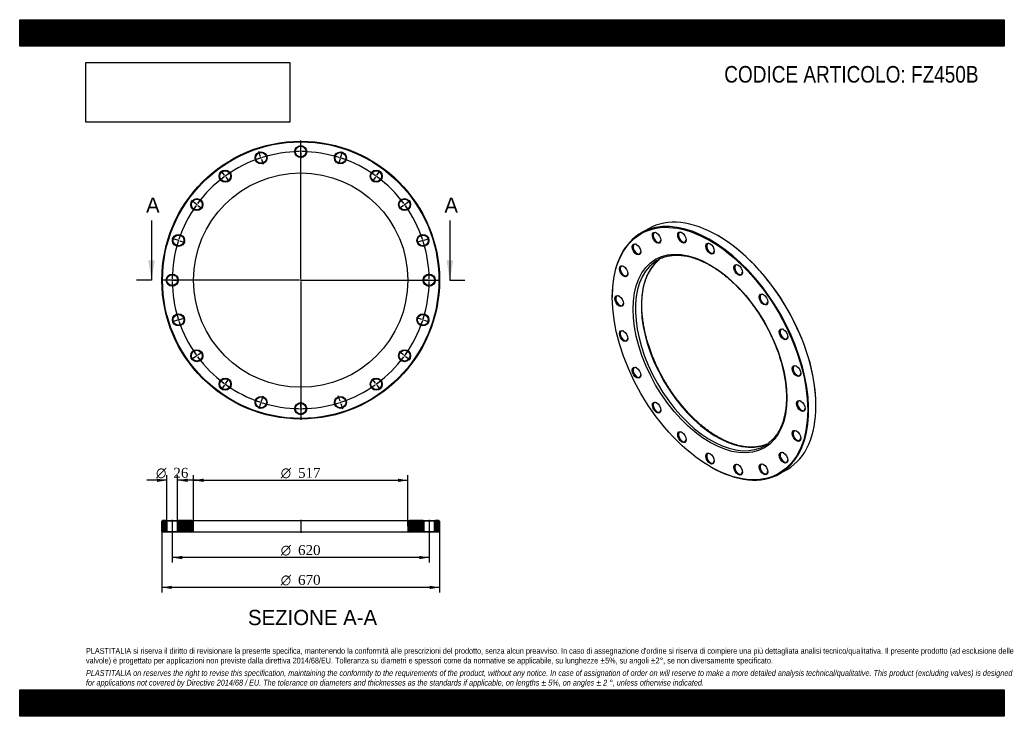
# Model space of a CAD drawing. Header units: millimetres. Extents: x 0 to 2376, y 0 to 1680.
import ezdxf
from ezdxf.enums import TextEntityAlignment as Align
from ezdxf.lldxf.tags import DXFTag

# ---------------------------------------------------------------- set-up
doc = ezdxf.new("R2010")
doc.units = ezdxf.units.MM
doc.header["$LTSCALE"] = 8
for name, color, linetype in [('Default', 7, 'Continuous'), ('DV2_Default', 7, 'Continuous'), ('DV3_Default', 7, 'Continuous'), ('FZ450B', 7, 'Continuous')]:
    doc.layers.add(name, color=color, linetype=linetype)
doc.styles.add('SEACAD_Solid_Edge_ANSI', font='seans.ttf')
doc.styles.add('SEACAD_Solid_Edge_ANSI1_Symbols', font='semeca1.ttf')
doc.styles.add('SEACAD_Times_New_Roman', font='times.ttf')
tags = doc.linetypes.add('CENTER2', pattern=[28.575, 19.05, -3.175, 3.175, -3.175]).pattern_tags.tags
tags[10:11] = [DXFTag(74, 4), DXFTag(75, 0), DXFTag(340, '0'), DXFTag(46, 0.0), DXFTag(50, 0.0), DXFTag(44, 0.0), DXFTag(45, 0.0)]
tags[8:9] = [DXFTag(74, 4), DXFTag(75, 0), DXFTag(340, '0'), DXFTag(46, 0.0), DXFTag(50, 0.0), DXFTag(44, 0.0), DXFTag(45, 0.0)]
tags[6:7] = [DXFTag(74, 4), DXFTag(75, 0), DXFTag(340, '0'), DXFTag(46, 0.0), DXFTag(50, 0.0), DXFTag(44, 0.0), DXFTag(45, 0.0)]
tags[4:5] = [DXFTag(74, 4), DXFTag(75, 0), DXFTag(340, '0'), DXFTag(46, 0.0), DXFTag(50, 0.0), DXFTag(44, 0.0), DXFTag(45, 0.0)]
picture_1 = doc.add_image_def('image1.jpg', size_in_pixel=(4302, 1260))

# ---------------------------------------------------------------- blocks, each defined once
blk = doc.blocks.new('SE')
at = {"layer": 'FZ450B', "color": 7, "linetype": 'Continuous'}
for p, q in [((1517.1, 1175.8), (1499.4, 1165.6)), ((1685.6, 1158.6), (1684.6, 1159.2)), ((1430, 1012.2), (1430, 1011)), ((1921.5, 748.9), (1921.5, 750.1)), ((1665.8, 602.5), (1666.9, 601.9)), ((1834.4, 585.3), (1852.1, 595.5))]:
    blk.add_line(p, q, dxfattribs=at)
for centre, major_axis in [((1665.8, 874.8), (-166.8, 288.8)), ((1537, 1154), (7.3, -12.6)), ((1598.1, 1154.7), (7.3, -12.6)), ((1665.8, 874.8), (131.3, -227.3)), ((1488.5, 1126), (7.3, -12.6)), ((1665.8, 1128), (7.3, -12.6)), ((1457.4, 1073.4), (7.3, -12.6)), ((1733.6, 1076.5), (7.3, -12.6)), ((1446.6, 1001.4), (7.3, -12.6)), ((1794.7, 1005.2), (7.3, -12.6)), ((1457.4, 917), (7.3, -12.6)), ((1843.2, 921.2), (7.3, -12.6)), ((1488.5, 828.5), (7.3, -12.6)), ((1874.3, 832.7), (7.3, -12.6)), ((1885, 748.3), (7.3, -12.6)), ((1537, 744.5), (7.3, -12.6)), ((1874.3, 676.3), (7.3, -12.6)), ((1598.1, 673.2), (7.3, -12.6)), ((1665.8, 621.7), (7.3, -12.6)), ((1843.2, 623.7), (7.3, -12.6)), ((1733.6, 595), (7.3, -12.6)), ((1794.7, 595.7), (7.3, -12.6))]:
    blk.add_ellipse(centre, major_axis=major_axis, ratio=0.57735, dxfattribs=at)
for centre, major_axis, start_param, end_param in [((1684.6, 885.7), (-167.5, 290.1), 3.141593, 6.283185), ((1666.9, 875.5), (167.5, -290.1), 0, 3.926991), ((1538.1, 1154.6), (-6.5, 11.3), 0, 3.870845), ((1538.1, 1154.6), (-6.5, 11.3), 5.553933, 6.283185), ((1599.2, 1155.3), (-6.5, 11.3), 0, 3.870845), ((1599.2, 1155.3), (-6.5, 11.3), 5.553933, 6.283185), ((1666.9, 1128.6), (-6.5, 11.3), 5.553933, 6.283185), ((1685.6, 886.3), (166.8, -288.8), 0.785398, 2.356194), ((1489.6, 1126.6), (-6.5, 11.3), 0, 3.870845), ((1489.6, 1126.6), (-6.5, 11.3), 5.553933, 6.283185), ((1666.9, 1128.6), (-6.5, 11.3), 0, 3.870845), ((1668.7, 876.5), (-129.3, 223.9), 0.069605, 3.068387), ((1682.8, 884.6), (129.3, -223.9), 3.222038, 6.208236), ((1668.7, 876.5), (-129.3, 223.9), 0, 0.069605), ((1668.7, 876.5), (-129.3, 223.9), 6.204695, 6.283185), ((1682.8, 884.6), (129.3, -223.9), 3.196328, 3.222038), ((1458.4, 1074), (-6.5, 11.3), 0, 3.870845), ((1458.4, 1074), (-6.5, 11.3), 5.553933, 6.283185), ((1734.6, 1077.1), (-6.5, 11.3), 0, 3.870845), ((1734.6, 1077.1), (-6.5, 11.3), 5.553933, 6.283185), ((1447.7, 1002), (-6.5, 11.3), 0, 3.870845), ((1447.7, 1002), (-6.5, 11.3), 5.553933, 6.283185), ((1795.7, 1005.8), (-6.5, 11.3), 0, 3.870845), ((1795.7, 1005.8), (-6.5, 11.3), 5.553933, 6.283185), ((1458.4, 917.6), (-6.5, 11.3), 0, 3.870845), ((1458.4, 917.6), (-6.5, 11.3), 5.553933, 6.283185), ((1844.2, 921.8), (-6.5, 11.3), 0, 3.870845), ((1844.2, 921.8), (-6.5, 11.3), 5.553933, 6.283185), ((1489.6, 829.1), (-6.5, 11.3), 0, 3.870845), ((1489.6, 829.1), (-6.5, 11.3), 5.553933, 6.283185), ((1875.4, 833.3), (-6.5, 11.3), 0, 3.870845), ((1875.4, 833.3), (-6.5, 11.3), 5.553933, 6.283185), ((1886.1, 748.9), (-6.5, 11.3), 5.553933, 6.283185), ((1538.1, 745.1), (-6.5, 11.3), 0, 3.870845), ((1538.1, 745.1), (-6.5, 11.3), 5.553933, 6.283185), ((1886.1, 748.9), (-6.5, 11.3), 0, 3.870845), ((1875.4, 676.9), (-6.5, 11.3), 5.553933, 6.283185), ((1599.2, 673.8), (-6.5, 11.3), 0, 3.870845), ((1599.2, 673.8), (-6.5, 11.3), 5.553933, 6.283185), ((1875.4, 676.9), (-6.5, 11.3), 0, 3.870845), ((1668.7, 876.5), (-129.3, 223.9), 3.068387, 3.217566), ((1682.8, 884.6), (129.3, -223.9), -0.07495, -0.054736), ((1666.9, 622.3), (-6.5, 11.3), 0, 3.870845), ((1666.9, 622.3), (-6.5, 11.3), 5.553933, 6.283185), ((1844.2, 624.3), (-6.5, 11.3), 0, 3.870845), ((1844.2, 624.3), (-6.5, 11.3), 5.553933, 6.283185), ((1666.9, 875.5), (167.5, -290.1), 5.497787, 6.283185), ((1734.6, 595.6), (-6.5, 11.3), 0, 3.870845), ((1734.6, 595.6), (-6.5, 11.3), 5.553933, 6.283185), ((1795.7, 596.3), (-6.5, 11.3), 0, 3.870845), ((1795.7, 596.3), (-6.5, 11.3), 5.553933, 6.283185)]:
    blk.add_ellipse(centre, major_axis=major_axis, ratio=0.57735, start_param=start_param, end_param=end_param, dxfattribs=at)
for points, knots in [([(1684.8, 673.8), (1683.4, 674.6), (1680, 676.6), (1673.7, 680.5), (1666.5, 685.3), (1659.3, 690.5), (1652.2, 696), (1645, 701.7), (1638, 707.8), (1631, 714.2), (1624.1, 720.8), (1617.2, 727.7), (1610.5, 734.8), (1603.9, 742.2), (1597.4, 749.8), (1591.1, 757.6), (1584.9, 765.6), (1578.9, 773.8), (1573, 782.2), (1567.3, 790.8), (1561.8, 799.5), (1556.5, 808.3), (1551.4, 817.3), (1546.5, 826.3), (1541.8, 835.5), (1537.3, 844.7), (1533.1, 854), (1529.1, 863.4), (1525.3, 872.8), (1521.9, 882.2), (1518.6, 891.6), (1515.7, 901), (1512.9, 910.4), (1510.5, 919.7), (1508.4, 929), (1506.5, 938.2), (1504.9, 947.3), (1503.6, 956.3), (1502.5, 965.2), (1501.8, 973.9), (1501.3, 982.6), (1501.2, 991), (1501.3, 999.3), (1501.7, 1007.4), (1502.4, 1015.3), (1503.3, 1023), (1504.6, 1030.5), (1506.1, 1037.7), (1507.9, 1044.7), (1510, 1051.5), (1512.3, 1058), (1515, 1064.2), (1517.8, 1070.1), (1521, 1075.7), (1524.4, 1081), (1528, 1086), (1531.9, 1090.7), (1536, 1095.1), (1540.1, 1098.9), (1542.6, 1100.9), (1543.9, 1102)], [0, 0, 0, 0, 0.009153, 0.026572, 0.043994, 0.061418, 0.078844, 0.096273, 0.113705, 0.131139, 0.148576, 0.166015, 0.183457, 0.200901, 0.218347, 0.235795, 0.253244, 0.270695, 0.288147, 0.3056, 0.323054, 0.340508, 0.357963, 0.375417, 0.392871, 0.410324, 0.427776, 0.445228, 0.462677, 0.480126, 0.497572, 0.515017, 0.532459, 0.549898, 0.567335, 0.58477, 0.602201, 0.619629, 0.637054, 0.654475, 0.671894, 0.689311, 0.706725, 0.724137, 0.741548, 0.75896, 0.776372, 0.793787, 0.811207, 0.828635, 0.846072, 0.863523, 0.880992, 0.898481, 0.915996, 0.93354, 0.951115, 0.968724, 0.986367, 1, 1, 1, 1]), ([(1549.7, 1105.3), (1550.3, 1105.6), (1552.5, 1106.5), (1556.9, 1108), (1562.7, 1109.6), (1568.6, 1110.8), (1574.7, 1111.6), (1581, 1112.1), (1587.4, 1112.2), (1593.9, 1111.9), (1600.6, 1111.2), (1607.3, 1110.2), (1614.2, 1108.8), (1621.1, 1107), (1628.1, 1104.9), (1635.2, 1102.4), (1642.3, 1099.6), (1649.5, 1096.4), (1656.7, 1092.8), (1663.9, 1089), (1671.2, 1084.7), (1678.4, 1080.2), (1685.6, 1075.3), (1692.9, 1070.1), (1700, 1064.6), (1707.1, 1058.8), (1714.2, 1052.7), (1721.2, 1046.3), (1728.1, 1039.7), (1734.9, 1032.8), (1741.6, 1025.6), (1748.2, 1018.2), (1754.7, 1010.6), (1761, 1002.8), (1767.2, 994.7), (1773.2, 986.5), (1779, 978.1), (1784.7, 969.5), (1790.2, 960.8), (1795.5, 952), (1800.6, 943), (1805.5, 933.9), (1810.2, 924.7), (1814.6, 915.5), (1818.8, 906.2), (1822.8, 896.8), (1826.5, 887.4), (1830, 878), (1833.2, 868.6), (1836.1, 859.2), (1838.8, 849.9), (1841.2, 840.5), (1843.3, 831.3), (1845.2, 822.1), (1846.7, 813), (1848, 804), (1849, 795.1), (1849.8, 786.3), (1850.2, 777.7), (1850.3, 769.3), (1850.2, 761), (1849.8, 752.9), (1849, 745), (1848, 737.4), (1846.8, 729.9), (1845.2, 722.7), (1843.4, 715.7), (1841.3, 709), (1838.9, 702.6), (1836.3, 696.4), (1833.4, 690.5), (1830.2, 684.9), (1826.8, 679.6), (1823.1, 674.6), (1819.2, 669.9), (1815.1, 665.6), (1811, 661.8), (1808.4, 659.8), (1807.1, 658.8)], [0, 0, 0, 0, 0.004108, 0.01761, 0.031097, 0.044562, 0.058004, 0.07142, 0.084812, 0.098182, 0.11153, 0.124862, 0.138178, 0.151483, 0.164779, 0.178068, 0.191352, 0.204633, 0.217913, 0.231192, 0.244471, 0.25775, 0.271031, 0.284314, 0.297598, 0.310884, 0.324173, 0.337463, 0.350755, 0.36405, 0.377346, 0.390644, 0.403943, 0.417244, 0.430546, 0.443849, 0.457152, 0.470457, 0.483762, 0.497067, 0.510373, 0.523678, 0.536984, 0.550288, 0.563592, 0.576895, 0.590197, 0.603498, 0.616797, 0.630095, 0.643391, 0.656685, 0.669977, 0.683267, 0.696555, 0.70984, 0.723123, 0.736404, 0.749682, 0.762958, 0.776233, 0.789506, 0.802779, 0.816052, 0.829325, 0.842601, 0.855881, 0.869167, 0.88246, 0.895765, 0.909082, 0.922416, 0.93577, 0.949146, 0.962546, 0.975972, 0.989423, 1, 1, 1, 1]), ([(1802.3, 656), (1801.3, 655.6), (1798.8, 654.5), (1794, 652.9), (1788.3, 651.4), (1782.3, 650.2), (1776.1, 649.5), (1769.9, 649), (1763.5, 649), (1756.9, 649.3), (1750.3, 650), (1743.5, 651.1), (1736.7, 652.5), (1729.7, 654.3), (1722.7, 656.4), (1715.6, 659), (1708.5, 661.8), (1701.3, 665.1), (1694.1, 668.6), (1688.5, 671.7), (1685.6, 673.4), (1684.8, 673.8)], [0, 0, 0, 0, 0.027795, 0.084671, 0.141475, 0.198189, 0.254802, 0.311309, 0.367713, 0.424023, 0.480247, 0.536398, 0.592489, 0.648532, 0.704538, 0.760515, 0.816474, 0.872421, 0.92836, 0.984298, 1, 1, 1, 1])]:
    blk.add_open_spline(points, degree=3, knots=knots, dxfattribs=at)
blk = doc.blocks.new('SE1')
at = {"layer": 'Default', "color": 7, "linetype": 'CENTER2'}
for start, end in [(90.5545, 107.4455), (72.5545, 89.4455), (108.5545, 125.4455), (54.5545, 71.4455), (126.5545, 143.4455), (36.5545, 53.4455), (144.5545, 161.4455), (18.5545, 35.4455), (162.5545, 179.4455), (0.5545, 17.4455), (180.5545, 197.4455), (342.5545, 359.4455), (198.5545, 215.4455), (324.5545, 341.4455), (216.5545, 233.4455), (306.5545, 323.4455), (234.5545, 251.4455), (288.5545, 305.4455), (252.5545, 269.4455), (270.5545, 287.4455)]:
    blk.add_arc((678.1, 1051.9), 310, start, end, dxfattribs=at)
at = {"layer": 'DV2_Default', "color": 7, "linetype": 'CENTER2'}
for p, q in [((678.1, 1054.9), (678.1, 1388.6)), ((678.1, 1364.9), (678.1, 1378.1)), ((581.4, 1349.6), (577.3, 1362.2)), ((678.1, 1360.4), (678.1, 1363.4)), ((678.1, 1358.9), (678.1, 1345.6)), ((774.9, 1349.6), (779, 1362.2)), ((582.8, 1345.3), (581.9, 1348.1)), ((583.3, 1343.9), (587.4, 1331.3)), ((773, 1343.9), (768.9, 1331.3)), ((773.5, 1345.3), (774.4, 1348.1)), ((494.2, 1305.1), (486.4, 1315.8)), ((862.1, 1305.1), (869.9, 1315.8)), ((496.8, 1301.5), (495.1, 1303.9)), ((497.7, 1300.3), (505.5, 1289.5)), ((858.6, 1300.3), (850.8, 1289.5)), ((859.5, 1301.5), (861.2, 1303.9)), ((424.9, 1235.9), (414.2, 1243.7)), ((931.4, 1235.9), (942.1, 1243.7)), ((428.6, 1233.2), (426.1, 1235)), ((429.8, 1232.3), (440.5, 1224.5)), ((926.5, 1232.3), (915.8, 1224.5)), ((927.7, 1233.2), (930.2, 1235)), ((380.5, 1148.6), (367.9, 1152.7)), ((384.7, 1147.2), (381.9, 1148.1)), ((386.2, 1146.8), (398.8, 1142.7)), ((970.1, 1146.8), (957.5, 1142.7)), ((971.5, 1147.2), (974.4, 1148.1)), ((975.8, 1148.6), (988.4, 1152.7)), ((675.1, 1051.9), (341.4, 1051.9)), ((365.1, 1051.9), (351.9, 1051.9)), ((369.6, 1051.9), (366.6, 1051.9)), ((371.1, 1051.9), (384.4, 1051.9)), ((679.6, 1051.9), (676.6, 1051.9)), ((678.1, 1053.4), (678.1, 1050.4)), ((678.1, 1048.9), (678.1, 715.1)), ((681.1, 1051.9), (1014.9, 1051.9)), ((985.1, 1051.9), (971.9, 1051.9)), ((985.1, 1051.9), (973.4, 1051.9)), ((986.6, 1051.9), (989.6, 1051.9)), ((986.6, 1051.9), (989.6, 1051.9)), ((991.1, 1051.9), (1002.9, 1051.9)), ((991.1, 1051.9), (1004.4, 1051.9)), ((380.5, 955.2), (367.9, 951.1)), ((384.7, 956.6), (381.9, 955.6)), ((386.2, 957), (398.8, 961.1)), ((970.1, 957), (957.5, 961.1)), ((971.5, 956.6), (974.4, 955.6)), ((975.8, 955.2), (988.4, 951.1)), ((429.8, 871.4), (440.5, 879.2)), ((926.5, 871.4), (915.8, 879.2)), ((424.9, 867.9), (414.2, 860.1)), ((428.6, 870.6), (426.1, 868.8)), ((927.7, 870.6), (930.2, 868.8)), ((931.4, 867.9), (942.1, 860.1)), ((497.7, 803.5), (505.5, 814.2)), ((858.6, 803.5), (850.8, 814.2)), ((494.2, 798.7), (486.4, 787.9)), ((496.8, 802.3), (495.1, 799.9)), ((859.5, 802.3), (861.2, 799.9)), ((862.1, 798.7), (869.9, 787.9)), ((583.3, 759.9), (587.4, 772.5)), ((773, 759.9), (768.9, 772.5)), ((581.4, 754.2), (577.3, 741.6)), ((582.8, 758.5), (581.9, 755.6)), ((678.1, 744.9), (678.1, 758.1)), ((678.1, 743.4), (678.1, 740.4)), ((678.1, 738.9), (678.1, 725.6)), ((773.5, 758.5), (774.4, 755.6)), ((774.9, 754.2), (779, 741.6))]:
    blk.add_line(p, q, dxfattribs=at)
for start, end in [(90.5545, 93.0034), (89.7228, 90.2772), (86.9966, 89.4455), (108.5545, 111.0034), (107.7228, 108.2772), (104.9966, 107.4455), (72.5545, 75.0034), (71.7228, 72.2772), (68.9966, 71.4455), (122.9966, 125.4455), (54.5545, 57.0034), (126.5545, 129.0034), (125.7228, 126.2772), (53.7228, 54.2772), (50.9966, 53.4455), (140.9966, 143.4455), (36.5545, 39.0034), (144.5545, 147.0034), (143.7228, 144.2772), (35.7228, 36.2772), (32.9966, 35.4455), (162.5545, 165.0034), (161.7228, 162.2772), (158.9966, 161.4455), (18.5545, 21.0034), (17.7228, 18.2772), (14.9966, 17.4455), (179.7228, 180.2772), (176.9966, 179.4455), (180.5545, 183.0034), (0.5545, 3.0034), (356.9966, 359.4455), (0.5545, 2.7262), (357.2738, 359.4455), (359.7228, 0.2772), (359.7228, 0.2772), (194.9966, 197.4455), (197.7228, 198.2772), (198.5545, 201.0034), (338.9966, 341.4455), (341.7228, 342.2772), (342.5545, 345.0034), (212.9966, 215.4455), (324.5545, 327.0034), (215.7228, 216.2772), (216.5545, 219.0034), (320.9966, 323.4455), (323.7228, 324.2772), (230.9966, 233.4455), (306.5545, 309.0034), (233.7228, 234.2772), (234.5545, 237.0034), (302.9966, 305.4455), (305.7228, 306.2772), (248.9966, 251.4455), (288.5545, 291.0034), (251.7228, 252.2772), (252.5545, 255.0034), (266.9966, 269.4455), (269.7228, 270.2772), (270.5545, 273.0034), (284.9966, 287.4455), (287.7228, 288.2772)]:
    blk.add_arc((678.1, 1051.9), 310, start, end, dxfattribs=at)
at = {"layer": 'FZ450B', "color": 7, "linetype": 'Continuous'}
for centre, radius in [((678.1, 1051.9), 335), ((678.1, 1051.9), 333.5), ((582.4, 1346.7), 14.5), ((582.4, 1346.7), 13), ((678.1, 1361.9), 14.5), ((678.1, 1361.9), 13), ((773.9, 1346.7), 14.5), ((773.9, 1346.7), 13), ((678.1, 1051.9), 258.5), ((495.9, 1302.7), 14.5), ((495.9, 1302.7), 13), ((860.4, 1302.7), 14.5), ((860.4, 1302.7), 13), ((427.4, 1234.1), 14.5), ((427.4, 1234.1), 13), ((928.9, 1234.1), 14.5), ((928.9, 1234.1), 13), ((383.3, 1147.7), 14.5), ((383.3, 1147.7), 13), ((973, 1147.7), 14.5), ((973, 1147.7), 13), ((368.1, 1051.9), 14.5), ((368.1, 1051.9), 13), ((988.1, 1051.9), 14.5), ((988.1, 1051.9), 13), ((383.3, 956.1), 14.5), ((383.3, 956.1), 13), ((973, 956.1), 14.5), ((973, 956.1), 13), ((427.4, 869.7), 14.5), ((427.4, 869.7), 13), ((928.9, 869.7), 14.5), ((928.9, 869.7), 13), ((495.9, 801.1), 14.5), ((495.9, 801.1), 13), ((860.4, 801.1), 14.5), ((860.4, 801.1), 13), ((582.4, 757.1), 14.5), ((582.4, 757.1), 13), ((773.9, 757.1), 14.5), ((773.9, 757.1), 13), ((678.1, 741.9), 14.5), ((678.1, 741.9), 13)]:
    blk.add_circle(centre, radius, dxfattribs=at)
blk = doc.blocks.new('SE3')
at = {"color": 7, "linetype": 'Continuous', "style": 'SEACAD_Solid_Edge_ANSI'}
blk.add_text('A', height=36.8, dxfattribs=at).set_placement((304.9, 1251.1), align=Align.TOP_LEFT)
blk = doc.blocks.new('SE4')
at = {"color": 7, "linetype": 'Continuous', "style": 'SEACAD_Solid_Edge_ANSI'}
blk.add_text('A', height=36.8, dxfattribs=at).set_placement((1024.9, 1251.1), align=Align.TOP_LEFT)
blk = doc.blocks.new('SEANNOT_GROUP')
at = {"linetype": 'Continuous'}
blk.add_hatch(color=7, dxfattribs=at).paths.add_polyline_path([(310.1, 1099.9), (318.1, 1051.9), (326.1, 1099.9)])
at = {"color": 7, "linetype": 'Continuous'}
blk.add_lwpolyline([(318.1, 1195.9), (318.1, 1051.9)], dxfattribs=at)
blk = doc.blocks.new('SEANNOT_GROUP1')
at = {"linetype": 'Continuous'}
blk.add_hatch(color=7, dxfattribs=at).paths.add_polyline_path([(1030.1, 1099.9), (1038.1, 1051.9), (1046.1, 1099.9)])
at = {"color": 7, "linetype": 'Continuous'}
blk.add_lwpolyline([(1038.1, 1195.9), (1038.1, 1051.9)], dxfattribs=at)
blk = doc.blocks.new('SE2')
at = {"layer": 'Default', "color": 7, "linetype": 'CENTER2'}
for p, q in [((318.1, 1051.9), (282.1, 1051.9)), ((1038.1, 1051.9), (1074.1, 1051.9))]:
    blk.add_line(p, q, dxfattribs=at)
at = {"layer": 'Default'}
for name in ['SE3', 'SE4', 'SEANNOT_GROUP', 'SEANNOT_GROUP1']:
    blk.add_blockref(name, (0, 0), dxfattribs=at)
blk = doc.blocks.new('SE5')
at = {"layer": 'FZ450B', "linetype": 'Continuous'}
h = blk.add_hatch(dxfattribs=at)
h.set_pattern_fill('LINE', scale=0.62992, angle=45, style=0)
h.paths.add_polyline_path([(353.6, 472.2), (344.6, 472.2), (343.1, 470.7), (343.1, 445.7), (344.6, 444.2), (353.6, 444.2), (355.1, 445.7), (355.1, 470.7)])
h = blk.add_hatch(dxfattribs=at)
h.set_pattern_fill('LINE', scale=0.62992, angle=45, style=0)
edge = h.paths.add_edge_path()
edge.add_line((382.6, 444.2), (415.6, 444.2))
edge.add_arc((415.6, 448.2), 4, 270, 360)
edge.add_line((419.6, 448.2), (419.6, 468.2))
edge.add_arc((415.6, 468.2), 4, 0, 90)
edge.add_line((415.6, 472.2), (382.6, 472.2))
edge.add_line((382.6, 472.2), (381.1, 470.7))
edge.add_line((381.1, 470.7), (381.1, 445.7))
edge.add_line((381.1, 445.7), (382.6, 444.2))
h = blk.add_hatch(dxfattribs=at)
h.set_pattern_fill('LINE', scale=0.629921, angle=45, style=0)
edge = h.paths.add_edge_path()
edge.add_line((975.1, 445.7), (975.1, 470.7))
edge.add_line((975.1, 470.7), (973.6, 472.2))
edge.add_line((973.6, 472.2), (940.6, 472.2))
edge.add_arc((940.6, 468.2), 4, 90, 180)
edge.add_line((936.6, 468.2), (936.6, 448.2))
edge.add_arc((940.6, 448.2), 4, 180, 270)
edge.add_line((940.6, 444.2), (973.6, 444.2))
edge.add_line((973.6, 444.2), (975.1, 445.7))
h = blk.add_hatch(dxfattribs=at)
h.set_pattern_fill('LINE', scale=0.629921, angle=45, style=0)
h.paths.add_polyline_path([(1001.1, 470.7), (1001.1, 445.7), (1002.6, 444.2), (1011.6, 444.2), (1013.1, 445.7), (1013.1, 470.7), (1011.6, 472.2), (1002.6, 472.2)])
at = {"layer": 'DV3_Default', "color": 7, "linetype": 'CENTER2'}
for p, q in [((368.1, 474), (368.1, 442.5)), ((678.1, 474), (678.1, 442.5)), ((988.1, 474), (988.1, 442.5))]:
    blk.add_line(p, q, dxfattribs=at)
at = {"layer": 'FZ450B', "color": 7, "linetype": 'Continuous'}
for p, q in [((344.6, 472.2), (343.1, 470.7)), ((343.1, 445.7), (343.1, 470.7)), ((353.6, 472.2), (344.6, 472.2)), ((353.6, 472.2), (382.6, 472.2)), ((353.6, 472.2), (355.1, 470.7)), ((381.1, 470.7), (355.1, 470.7)), ((355.1, 470.7), (355.1, 445.7)), ((381.1, 470.7), (382.6, 472.2)), ((381.1, 445.7), (381.1, 470.7)), ((415.6, 472.2), (382.6, 472.2)), ((415.6, 472.2), (940.6, 472.2)), ((419.6, 448.2), (419.6, 468.2)), ((936.6, 468.2), (936.6, 448.2)), ((973.6, 472.2), (940.6, 472.2)), ((973.6, 472.2), (1002.6, 472.2)), ((973.6, 472.2), (975.1, 470.7)), ((1001.1, 470.7), (975.1, 470.7)), ((975.1, 470.7), (975.1, 445.7)), ((1001.1, 470.7), (1002.6, 472.2)), ((1001.1, 445.7), (1001.1, 470.7)), ((1011.6, 472.2), (1002.6, 472.2)), ((1013.1, 470.7), (1011.6, 472.2)), ((1013.1, 470.7), (1013.1, 445.7)), ((343.1, 445.7), (344.6, 444.2)), ((353.6, 444.2), (344.6, 444.2)), ((355.1, 445.7), (353.6, 444.2)), ((382.6, 444.2), (353.6, 444.2)), ((355.1, 445.7), (381.1, 445.7)), ((382.6, 444.2), (381.1, 445.7)), ((415.6, 444.2), (382.6, 444.2)), ((940.6, 444.2), (415.6, 444.2)), ((973.6, 444.2), (940.6, 444.2)), ((975.1, 445.7), (973.6, 444.2)), ((1002.6, 444.2), (973.6, 444.2)), ((975.1, 445.7), (1001.1, 445.7)), ((1002.6, 444.2), (1001.1, 445.7)), ((1011.6, 444.2), (1002.6, 444.2)), ((1011.6, 444.2), (1013.1, 445.7))]:
    blk.add_line(p, q, dxfattribs=at)
for centre, start, end in [((415.6, 468.2), 0, 90), ((940.6, 468.2), 90, 180), ((415.6, 448.2), 270, 0), ((940.6, 448.2), 180, 270)]:
    blk.add_arc(centre, 4, start, end, dxfattribs=at)
blk = doc.blocks.new('GDimGGroup')
at = {"layer": 'Default', "linetype": 'Continuous'}
for points in [[(443.6, 573.2), (419.6, 569.2), (443.6, 565.2)], [(912.6, 573.2), (912.6, 565.2), (936.6, 569.2)]]:
    blk.add_hatch(color=7, dxfattribs=at).paths.add_polyline_path(points)
at = {"layer": 'Default', "color": 7, "linetype": 'Continuous'}
for p, q in [((419.6, 458.2), (419.6, 581.2)), ((936.6, 458.2), (936.6, 581.2)), ((419.6, 569.2), (936.6, 569.2))]:
    blk.add_line(p, q, dxfattribs=at)
for s, style, p in [('O', 'SEACAD_Solid_Edge_ANSI1_Symbols', (630, 599.2)), ('517', 'SEACAD_Times_New_Roman', (671.7, 599.2))]:
    blk.add_text(s, height=24, dxfattribs=dict(at, style=style)).set_placement(p, align=Align.TOP_LEFT)
blk = doc.blocks.new('GDimGGroup1')
at = {"layer": 'Default', "linetype": 'Continuous'}
for points in [[(367.1, 306.9), (367.1, 314.9), (343.1, 310.9)], [(989.1, 306.9), (1013.1, 310.9), (989.1, 314.9)]]:
    blk.add_hatch(color=7, dxfattribs=at).paths.add_polyline_path(points)
at = {"layer": 'Default', "color": 7, "linetype": 'Continuous'}
for p, q in [((343.1, 458.2), (343.1, 298.9)), ((1013.1, 458.2), (1013.1, 298.9)), ((1013.1, 310.9), (343.1, 310.9))]:
    blk.add_line(p, q, dxfattribs=at)
for s, style, p in [('O', 'SEACAD_Solid_Edge_ANSI1_Symbols', (630, 340.9)), ('670', 'SEACAD_Times_New_Roman', (671.7, 340.9))]:
    blk.add_text(s, height=24, dxfattribs=dict(at, style=style)).set_placement(p, align=Align.TOP_LEFT)
blk = doc.blocks.new('GDimGGroup2')
at = {"layer": 'Default', "linetype": 'Continuous'}
for points in [[(392.1, 378.9), (392.1, 386.9), (368.1, 382.9)], [(964.1, 378.9), (988.1, 382.9), (964.1, 386.9)]]:
    blk.add_hatch(color=7, dxfattribs=at).paths.add_polyline_path(points)
at = {"layer": 'Default', "color": 7, "linetype": 'Continuous'}
for p, q in [((368.1, 444.2), (368.1, 370.9)), ((988.1, 444.2), (988.1, 370.9)), ((988.1, 382.9), (368.1, 382.9))]:
    blk.add_line(p, q, dxfattribs=at)
for s, style, p in [('O', 'SEACAD_Solid_Edge_ANSI1_Symbols', (630, 412.9)), ('620', 'SEACAD_Times_New_Roman', (671.7, 412.9))]:
    blk.add_text(s, height=24, dxfattribs=dict(at, style=style)).set_placement(p, align=Align.TOP_LEFT)
blk = doc.blocks.new('GDimGGroup3')
at = {"layer": 'Default', "linetype": 'Continuous'}
for points in [[(331.1, 573.2), (331.1, 565.2), (355.1, 569.2)], [(405.1, 573.2), (381.1, 569.2), (405.1, 565.2)]]:
    blk.add_hatch(color=7, dxfattribs=at).paths.add_polyline_path(points)
at = {"layer": 'Default', "color": 7, "linetype": 'Continuous'}
for p, q in [((355.1, 470.7), (355.1, 581.2)), ((381.1, 470.7), (381.1, 581.2)), ((355.1, 569.2), (307.1, 569.2)), ((429.1, 569.2), (381.1, 569.2))]:
    blk.add_line(p, q, dxfattribs=at)
for s, style, p in [('O', 'SEACAD_Solid_Edge_ANSI1_Symbols', (329.1, 599.2)), ('26', 'SEACAD_Times_New_Roman', (370.8, 599.2))]:
    blk.add_text(s, height=24, dxfattribs=dict(at, style=style)).set_placement(p, align=Align.TOP_LEFT)

msp = doc.modelspace()

# ---------------------------------------------------------------- hatches: boundary and pattern name
at = {"layer": 'Default', "linetype": 'Continuous'}
h = msp.add_hatch(dxfattribs=at)
h.set_pattern_fill('LINE', scale=0.629921, angle=45, style=0)
h.paths.add_polyline_path([(2376, 1616), (2376, 1680), (0, 1680), (0, 1616)])
for points in [[(2376, 1616), (2376, 1680), (0, 1680), (0, 1616)], [(2376, 0), (2376, 64), (0, 64), (0, 0)]]:
    msp.add_hatch(color=7, dxfattribs=at).paths.add_polyline_path(points)
h = msp.add_hatch(dxfattribs=at)
h.set_pattern_fill('LINE', scale=0.629921, angle=45, style=0)
h.paths.add_polyline_path([(2376, 0), (2376, 64), (0, 64), (0, 0)])

# ---------------------------------------------------------------- linework, layer by layer
at = {"layer": 'Default', "color": 7, "linetype": 'Continuous'}
for p, q in [((0, 1680), (2376, 1680)), ((0, 1616), (0, 1680)), ((2376, 1680), (2376, 1616)), ((2376, 1616), (0, 1616)), ((0, 64), (2376, 64)), ((0, 0), (0, 64)), ((2376, 64), (2376, 0)), ((2376, 0), (0, 0))]:
    msp.add_line(p, q, dxfattribs=at)

# ---------------------------------------------------------------- block references
at = {"layer": 'Default'}
for name in ['SE1', 'SE2', 'SE', 'GDimGGroup3', 'GDimGGroup', 'SE5', 'GDimGGroup1', 'GDimGGroup2']:
    msp.add_blockref(name, (0, 0), dxfattribs=at)

# ---------------------------------------------------------------- texts
at = {"layer": 'Default', "color": 7, "linetype": 'Continuous', "style": 'SEACAD_Solid_Edge_ANSI'}
msp.add_text('SEZIONE A-A', height=36.8, dxfattribs=at).set_placement((550.8, 256.7), align=Align.TOP_LEFT)
at = {"layer": 'Default', "attachment_point": 1}
for s, insert, char_height, width in [('{\\fArial Narrow|b0||i0||c0|p34;\\C7;\\H40.;\\W1.;CODICE ARTICOLO: FZ450B}', (1700.2, 1568.3), 40, 634.397), ("{\\fArial Narrow|b0||i0||c0|p34;\\C7;\\H14.;\\W1.;PLASTITALIA si riserva il diritto di revisionare la presente specifica, mantenendo la conformità alle prescrizioni del prodotto, senza alcun preavviso. In caso di assegnazione d'ordine si riserva di compiere una più dettagliata analisi tecnico/qualitativa. Il presente prodotto (ad esclusione delle \\P}{\\fArial Narrow|b0||i0||c0|p34;\\C7;\\H14.;\\W1.;valvole) è progettato per applicazioni non previste dalla direttiva 2014/68/EU. Tolleranza su diametri e spessori come da normative se applicabile, su lunghezze ±5%, su angoli ±2°, se non diversamente specificato.\\P}{\\fArial Narrow|b0||i0||c0|p34;\\C7;\\H4.;\\W1.;   \\P}{\\fArial Narrow|b0||i1||c0|p34;\\C7;\\H14.;\\W1.;PLASTITALIA on reserves the right to revise this specification, maintaining the conformity to the requirements of the product, without any notice. In case of assignation of order on will reserve to make a more detailed analysis technical/qualitative. This product (excluding valves) is designed \\P}{\\fArial Narrow|b0||i1||c0|p34;\\C7;\\H14.;\\W1.;for applications not covered by Directive 2014/68 / EU. The tolerance on diameters and thicknesses as the standards if applicable, on lengths ± 5%, on angles ± 2 °, unless otherwise indicated.\\P}", (160, 164.8), 14, 2056)]:
    msp.add_mtext(s, dxfattribs=dict(at, insert=insert, char_height=char_height, width=width))

# ---------------------------------------------------------------- pictures from other files: only their frames are drawn
image = msp.add_image(picture_1, insert=(160, 1432.8), size_in_units=(491.7, 144))
image.dxf.flags = 7

doc.saveas('drawing.dxf')
